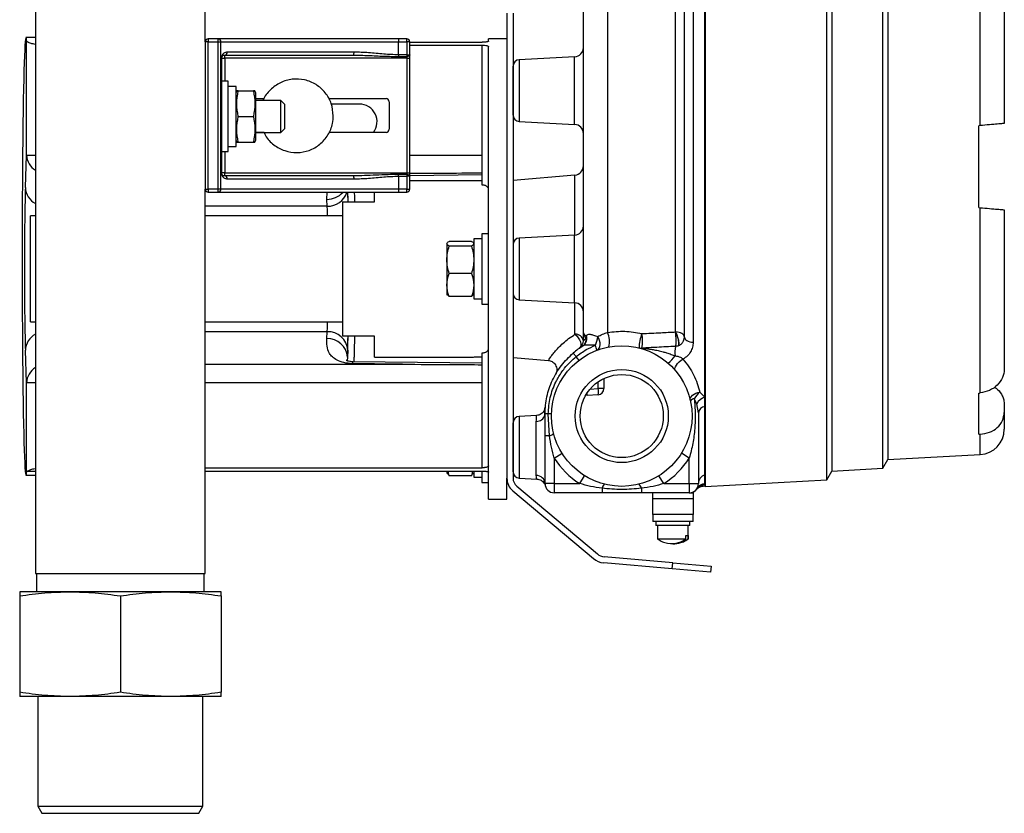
# Model space of a CAD drawing. Header units: millimetres. Extents: x -463 to 677, y -55 to 704.
# Tile 1 of 10: x -463 to -218, y -55 to 142. Entities that reach past the tile are written whole.
import ezdxf

# ---------------------------------------------------------------- set-up
doc = ezdxf.new("R2010")
doc.units = ezdxf.units.MM

msp = doc.modelspace()

# ---------------------------------------------------------------- linework, layer by layer
at = {"color": 7, "linetype": 'Continuous', "lineweight": 25}
for p, q in [((-458.6643, 185.1922), (-458.6643, 4.1922)), ((-416.5043, 136.2116), (-416.5043, 185.1922)), ((-292.4328, 47.9791), (-292.4328, 184.5187)), ((-292.3553, 184.5986), (-292.3553, 25.8486)), ((-297.5128, 62.8944), (-297.5128, 182.0832)), ((-262.1574, 27.4312), (-262.1574, 183.016)), ((-260.872, 180.7896), (-260.872, 29.6576)), ((-248.2231, 30.3215), (-248.2231, 180.1257)), ((-246.9528, 177.9255), (-246.9528, 32.5217)), ((-322.5953, 63.9798), (-322.5953, 169.8668)), ((-224.078, 115.4127), (-224.078, 161.4144)), ((-218.0603, 155.5231), (-218.0603, 115.9392)), ((-341.5843, 143.3236), (-341.5843, 27.8402)), ((-340.0603, 143.3236), (-340.0603, 27.8402)), ((-458.6643, 137.2472), (-461.0229, 137.2472)), ((-413.2946, 136.9736), (-415.7423, 136.9736)), ((-415.7423, 136.9736), (-415.7423, 136.2116)), ((-413.2946, 136.2116), (-413.2946, 136.9736)), ((-368.4983, 136.9736), (-368.4983, 136.2116)), ((-366.4663, 136.9736), (-368.4983, 136.9736)), ((-366.4663, 136.2116), (-366.4663, 136.9736)), ((-341.5843, 136.9736), (-346.1563, 136.9736)), ((-346.1563, 136.365), (-346.1563, 136.9736)), ((-460.8646, 108.0956), (-460.8646, 136.4849)), ((-415.7423, 136.2116), (-416.5043, 136.2116)), ((-416.5043, 136.2116), (-416.5043, 99.6356)), ((-415.7423, 136.2116), (-413.2946, 136.2116)), ((-415.7423, 99.6356), (-415.7423, 136.2116)), ((-413.2946, 136.2116), (-412.6158, 136.2116)), ((-413.2946, 99.6356), (-413.2946, 136.2116)), ((-412.6158, 99.6356), (-412.6158, 136.2116)), ((-412.6158, 136.2116), (-368.4983, 136.2116)), ((-368.4983, 132.99), (-368.4983, 136.2116)), ((-368.4983, 136.2116), (-366.4663, 136.2116)), ((-366.4663, 136.2116), (-366.4663, 132.99)), ((-365.7043, 136.2116), (-366.4663, 136.2116)), ((-365.7043, 132.99), (-365.7043, 136.2116)), ((-365.7043, 136.1085), (-347.7438, 136.1085)), ((-365.7043, 135.3961), (-347.7438, 135.3961)), ((-347.7438, 108.0956), (-347.7438, 135.3961)), ((-346.1563, 23.5476), (-346.1563, 134.991)), ((-412.525, 132.1476), (-412.525, 103.6996)), ((-412.4403, 132.1476), (-412.525, 132.1476)), ((-412.4403, 132.1476), (-412.4403, 118.8163)), ((-412.4403, 132.1476), (-411.6783, 132.1476)), ((-411.6783, 132.1476), (-411.6783, 132.9096)), ((-366.4663, 132.1476), (-411.6783, 132.1476)), ((-379.5589, 133.6716), (-411.0241, 133.6716)), ((-368.4983, 132.99), (-368.4983, 132.5688)), ((-366.4663, 132.99), (-368.4983, 132.99)), ((-368.4983, 132.5688), (-366.4663, 132.5688)), ((-366.4663, 132.99), (-366.4663, 132.5688)), ((-366.4663, 132.99), (-365.7043, 132.99)), ((-366.4663, 132.5688), (-366.4663, 132.1476)), ((-366.4663, 132.1476), (-365.7043, 132.1476)), ((-366.4663, 132.1476), (-366.4663, 103.6996)), ((-365.7043, 103.6996), (-365.7043, 132.1476)), ((-324.7616, 132.4941), (-338.5534, 131.7713)), ((-340.0578, 129.3704), (-340.0578, 130.1859)), ((-340.0578, 127.9541), (-340.0603, 127.9541)), ((-340.0578, 118.0113), (-340.0578, 129.3704)), ((-410.7893, 126.4202), (-412.4403, 126.4202)), ((-410.7893, 124.4539), (-410.7893, 126.4202)), ((-408.8081, 125.1248), (-410.7893, 125.1248)), ((-408.8081, 110.2404), (-408.8081, 125.1248)), ((-410.7893, 108.945), (-410.7893, 124.4539)), ((-408.6569, 124.0346), (-408.8081, 123.6192)), ((-408.3001, 124.0326), (-404.5536, 124.0326)), ((-404.2024, 124.0326), (-404.5536, 124.0326)), ((-404.0456, 123.6192), (-404.1968, 124.0346)), ((-404.0456, 123.6192), (-404.0456, 120.6509)), ((-416.5043, 120.6826), (-416.5312, 120.6177)), ((-404.0456, 122.1146), (-401.8316, 122.1146)), ((-397.6969, 121.6326), (-404.0456, 121.6326)), ((-404.0456, 120.6509), (-404.0456, 111.746)), ((-396.7469, 120.6826), (-397.6969, 121.6326)), ((-397.6969, 120.9713), (-397.6969, 121.6326)), ((-397.6969, 113.7326), (-397.6969, 120.9713)), ((-396.7469, 114.6826), (-396.7469, 120.6826)), ((-385.9031, 122.1146), (-371.6035, 122.1146)), ((-378.2079, 120.7652), (-385.1955, 120.7652)), ((-370.8161, 121.3272), (-370.8161, 114.52)), ((-340.0603, 120.2376), (-340.0578, 120.2376)), ((-412.4403, 118.8163), (-412.4403, 116.549)), ((-408.3001, 117.6826), (-404.5536, 117.6826)), ((-412.4403, 116.549), (-412.4403, 103.6996)), ((-338.5534, 116.4259), (-324.7616, 115.7031)), ((-224.078, 115.4127), (-224.4103, 115.3836)), ((-224.4103, 95.0636), (-224.4103, 115.3836)), ((-416.5312, 114.7475), (-416.5043, 114.6826)), ((-404.0456, 113.7326), (-397.6969, 113.7326)), ((-401.8628, 113.7326), (-404.0456, 113.7326)), ((-397.6969, 113.7326), (-396.7469, 114.6826)), ((-371.6035, 113.7326), (-385.7795, 113.7326)), ((-410.7893, 110.2404), (-408.8081, 110.2404)), ((-408.8081, 111.746), (-408.6569, 111.3306)), ((-408.6514, 111.3326), (-408.3001, 111.3326)), ((-408.3001, 111.3326), (-404.5536, 111.3326)), ((-404.1968, 111.3306), (-404.0456, 111.746)), ((-461.171, 100.01), (-460.8646, 108.0956)), ((-412.4403, 108.945), (-410.7893, 108.945)), ((-347.7438, 100.6361), (-347.7438, 108.0956)), ((-412.4403, 103.6996), (-412.525, 103.6996)), ((-411.6783, 103.6996), (-412.4403, 103.6996)), ((-411.6783, 102.9376), (-411.6783, 103.6996)), ((-411.6783, 103.6996), (-366.4663, 103.6996)), ((-368.4983, 102.8572), (-368.4983, 103.2784)), ((-366.4663, 103.2784), (-368.4983, 103.2784)), ((-368.4983, 102.8572), (-368.4983, 99.6356)), ((-368.4983, 102.8572), (-366.4663, 102.8572)), ((-366.4663, 103.6996), (-366.4663, 103.2784)), ((-366.4663, 103.6996), (-365.7043, 103.6996)), ((-366.4663, 103.2784), (-366.4663, 102.8572)), ((-366.4663, 102.8572), (-366.4663, 99.6356)), ((-365.7043, 102.8572), (-366.4663, 102.8572)), ((-365.7043, 103.0341), (-347.7438, 103.2335)), ((-365.7043, 99.6356), (-365.7043, 102.8572)), ((-324.682, 103.136), (-340.0603, 101.7906)), ((-411.0241, 102.1756), (-379.5589, 102.1756)), ((-347.7438, 101.7311), (-365.7043, 101.7311)), ((-416.5043, 4.1922), (-416.5043, 99.6356)), ((-416.5043, 99.6356), (-415.7423, 99.6356)), ((-415.7423, 99.6356), (-415.7423, 98.8736)), ((-413.2946, 99.6356), (-415.7423, 99.6356)), ((-415.7423, 98.8736), (-413.2946, 98.8736)), ((-413.2946, 98.8736), (-413.2946, 99.6356)), ((-412.6158, 99.6356), (-413.2946, 99.6356)), ((-368.4983, 99.6356), (-412.6158, 99.6356)), ((-374.4875, 96.4924), (-374.4875, 98.9553)), ((-368.4983, 99.6356), (-368.4983, 98.8736)), ((-366.4663, 99.6356), (-368.4983, 99.6356)), ((-368.4983, 98.8736), (-366.4663, 98.8736)), ((-366.4663, 98.8736), (-366.4663, 99.6356)), ((-366.4663, 99.6356), (-365.7043, 99.6356)), ((-386.2079, 95.396), (-386.2726, 97.1044)), ((-382.4123, 96.4924), (-374.4875, 96.4924)), ((-382.4123, 96.4924), (-382.4123, 63.1549)), ((-458.6643, 92.9935), (-459.8823, 92.9935)), ((-459.8823, 66.6537), (-459.8823, 92.9935)), ((-382.4123, 92.9935), (-416.5043, 92.9935)), ((-224.4103, 95.0636), (-224.078, 95.0345)), ((-224.078, 49.0328), (-224.078, 95.0345)), ((-218.0603, 94.5081), (-218.0603, 54.9241)), ((-346.1563, 88.5612), (-347.8073, 88.5612)), ((-347.8073, 88.5612), (-347.8073, 71.086)), ((-324.7616, 88.2191), (-338.5559, 87.4962)), ((-356.426, 86.3019), (-356.5195, 86.14)), ((-356.5195, 86.14), (-356.5195, 73.5073)), ((-350.3751, 86.6746), (-355.9329, 86.6746)), ((-349.7885, 86.14), (-349.882, 86.3019)), ((-347.8073, 87.2658), (-349.7885, 87.2658)), ((-349.7885, 87.2658), (-349.7885, 72.3814)), ((-350.3751, 85.512), (-355.9329, 85.512)), ((-350.3751, 78.661), (-355.9329, 78.661)), ((-356.5195, 73.5073), (-356.426, 73.3452)), ((-356.343, 73.3931), (-355.9329, 72.9727)), ((-350.3751, 72.9727), (-349.965, 73.3931)), ((-349.8821, 73.3452), (-349.7885, 73.5073)), ((-350.3751, 72.9727), (-355.9329, 72.9727)), ((-349.7885, 72.3814), (-347.8073, 72.3814)), ((-347.8073, 71.086), (-346.1563, 71.086)), ((-338.5559, 72.1511), (-324.7616, 71.4281)), ((-459.8823, 66.6537), (-458.6643, 66.6537)), ((-416.5043, 66.6537), (-382.4123, 66.6537)), ((-386.2726, 62.5428), (-386.2079, 64.2513)), ((-322.5953, 62.0141), (-322.5953, 63.9798)), ((-374.4875, 63.1549), (-382.4123, 63.1549)), ((-374.4875, 57.9161), (-374.4875, 63.1549)), ((-460.8646, 51.5516), (-461.171, 59.6373)), ((-381.1286, 59.6373), (-381.1934, 57.9288)), ((-347.7438, 51.5516), (-347.7438, 59.0112)), ((-324.3797, 58.0847), (-325.1178, 58.9556)), ((-299.0457, 60.7364), (-299.0898, 60.7215)), ((-347.7438, 56.4137), (-379.8685, 56.7703)), ((-374.4875, 57.9161), (-350.3711, 57.9161)), ((-340.0603, 57.8566), (-331.299, 57.0901)), ((-460.8646, 29.3705), (-460.8646, 51.5516)), ((-347.7438, 30.4593), (-347.7438, 51.5516)), ((-317.5153, 52.6164), (-317.5153, 50.1233)), ((-321.6728, 48.3631), (-321.6728, 48.9981)), ((-317.5153, 50.1233), (-318.9064, 50.1233)), ((-293.6752, 49.2215), (-292.4328, 47.9791)), ((-224.4103, 38.8394), (-224.4103, 48.9994)), ((-318.9064, 48.6051), (-321.6728, 48.3631)), ((-294.4293, 46.3311), (-295.0506, 47.6079)), ((-292.4328, 45.711), (-292.4328, 47.9791)), ((-332.2546, 44.7014), (-332.0476, 45.5365)), ((-332.1496, 44.8928), (-332.2479, 44.7779)), ((-332.0951, 44.6273), (-332.0859, 44.9138)), ((-294.0203, 44.0773), (-294.4293, 46.3311)), ((-294.0203, 44.0773), (-294.0203, 26.5471)), ((-292.4328, 28.6491), (-292.4328, 45.711)), ((-218.0603, 46.1149), (-218.0603, 44.2086)), ((-218.0603, 44.2086), (-218.0603, 40.0689)), ((-340.0578, 40.8204), (-340.0578, 41.636)), ((-334.2056, 43.4492), (-338.5534, 43.2213)), ((-334.2866, 28.5659), (-334.2866, 41.9817)), ((-331.0191, 38.4216), (-331.3225, 43.859)), ((-340.0578, 39.4097), (-340.0603, 39.4097)), ((-340.0578, 29.4613), (-340.0578, 40.8204)), ((-331.0191, 38.4216), (-332.1203, 38.4216)), ((-332.1203, 26.5471), (-332.1203, 38.4216)), ((-329.8343, 32.8722), (-327.8937, 34.0805)), ((-329.8343, 32.8722), (-329.8343, 26.5471)), ((-296.3063, 32.8722), (-298.2468, 34.0805)), ((-296.3063, 26.5471), (-296.3063, 32.8722)), ((-248.2231, 30.3215), (-246.9528, 32.5217)), ((-246.9528, 32.5288), (-224.078, 33.7276)), ((-460.5896, 29.6586), (-460.8646, 29.3705)), ((-416.5043, 30.4593), (-347.7438, 30.4593)), ((-416.5043, 29.6586), (-347.7438, 29.6586)), ((-356.5195, 29.6586), (-356.5195, 29.2351)), ((-355.9329, 28.4235), (-356.2107, 29.6586)), ((-350.0984, 29.6586), (-350.3751, 28.4235)), ((-349.7885, 29.6586), (-349.7885, 28.1092)), ((-347.8073, 29.6586), (-347.8073, 26.8138)), ((-340.0603, 31.6932), (-340.0578, 31.6932)), ((-292.4328, 30.9286), (-292.3553, 30.9286)), ((-262.1574, 27.4312), (-260.872, 29.6576)), ((-260.872, 29.6586), (-248.2231, 30.3215)), ((-461.0229, 28.6082), (-458.6643, 28.6082)), ((-356.5195, 29.2351), (-356.3103, 28.8726)), ((-356.21, 28.9305), (-355.9329, 28.4235)), ((-350.3751, 28.4235), (-355.9329, 28.4235)), ((-350.3751, 28.4235), (-350.098, 28.9305)), ((-349.9978, 28.8726), (-349.7885, 29.2351)), ((-349.7885, 28.1092), (-347.8073, 28.1092)), ((-341.5843, 22.6736), (-341.5843, 27.8402)), ((-338.5534, 27.876), (-334.1055, 27.6429)), ((-323.5092, 26.5471), (-322.3008, 28.4876)), ((-302.6313, 26.5471), (-303.8397, 28.4876)), ((-292.3553, 25.8486), (-262.1574, 27.4312)), ((-347.8073, 26.8138), (-346.1563, 26.8138)), ((-340.1326, 24.727), (-320.0858, 7.9057)), ((-339.153, 25.8944), (-319.1062, 9.0732)), ((-332.3236, 26.5923), (-332.108, 26.2922)), ((-332.323, 26.5915), (-332.2815, 26.6031)), ((-329.8343, 26.5471), (-332.1203, 26.5471)), ((-329.8343, 26.5471), (-323.5092, 26.5471)), ((-329.8343, 26.5471), (-329.8343, 24.2611)), ((-317.9598, 25.3623), (-317.9598, 24.2611)), ((-308.1808, 25.3623), (-308.1808, 24.2611)), ((-302.6313, 26.5471), (-296.3063, 26.5471)), ((-296.3063, 26.5471), (-294.0203, 26.5471)), ((-296.3063, 26.5471), (-296.3063, 24.2611)), ((-294.4228, 25.2323), (-294.3559, 25.3548)), ((-292.5915, 25.9368), (-292.4273, 25.9282)), ((-346.1538, 23.5476), (-346.1563, 23.5476)), ((-346.1563, 23.5476), (-346.1563, 23.5387)), ((-346.1563, 22.6736), (-346.1563, 23.5387)), ((-346.1538, 23.5387), (-346.1563, 23.5387)), ((-346.1563, 22.6736), (-341.5843, 22.6736)), ((-346.1538, 23.5387), (-346.1538, 23.5476)), ((-317.9598, 24.2611), (-329.8343, 24.2611)), ((-296.3063, 24.2611), (-308.1808, 24.2611)), ((-305.3868, 22.8641), (-305.3868, 24.2611)), ((-305.3868, 22.8641), (-295.3538, 22.8641)), ((-305.3868, 18.8636), (-305.3868, 22.8641)), ((-296.1919, 24.2611), (-295.3538, 24.2611)), ((-295.3538, 24.2611), (-295.3538, 22.8641)), ((-295.3538, 22.8641), (-295.3538, 18.8636)), ((-295.3538, 18.8636), (-305.3868, 18.8636)), ((-305.3868, 18.8636), (-305.3868, 17.1491)), ((-295.3538, 17.1491), (-305.3868, 17.1491)), ((-304.6121, 17.1491), (-304.6121, 16.1331)), ((-296.1285, 16.1331), (-296.1285, 17.1491)), ((-295.3538, 17.1491), (-295.3538, 18.8636)), ((-296.1285, 16.1331), (-304.6121, 16.1331)), ((-304.2057, 16.1331), (-304.2057, 12.8311)), ((-296.5349, 12.8311), (-296.5349, 16.1331)), ((-304.2057, 12.8311), (-297.1899, 12.8311)), ((-297.1899, 13.6693), (-296.6061, 13.6693)), ((-297.1899, 12.8311), (-297.1899, 13.6693)), ((-296.6061, 13.6693), (-296.6061, 12.8311)), ((-296.6061, 12.8311), (-296.5349, 12.8311)), ((-300.3872, 6.8822), (-317.4126, 8.3717)), ((-300.52, 5.364), (-317.5455, 6.8535)), ((-300.52, 5.364), (-300.3872, 6.8822)), ((-291.0313, 4.5338), (-300.52, 5.364)), ((-300.3872, 6.8822), (-290.8984, 6.052)), ((-290.8984, 6.052), (-291.0313, 4.5338)), ((-458.6643, 4.1922), (-416.5043, 4.1922)), ((-458.4253, 4.1922), (-458.4253, -0.3264)), ((-416.7433, -0.3264), (-416.7433, 4.1922)), ((-450.0843, -0.3264), (-462.5843, -0.3264)), ((-462.5843, -1.3627), (-462.5843, -25.2901)), ((-425.0843, -0.3264), (-450.0843, -0.3264)), ((-437.5843, -1.3627), (-437.5843, -25.2901)), ((-412.5843, -0.3264), (-425.0843, -0.3264)), ((-412.5843, -1.3627), (-412.5843, -25.2901)), ((-450.0843, -26.3264), (-462.5843, -26.3264)), ((-458.0843, -26.3264), (-458.0843, -53.5943)), ((-425.0843, -26.3264), (-450.0843, -26.3264)), ((-412.5843, -26.3264), (-425.0843, -26.3264)), ((-417.0843, -53.5943), (-417.0843, -26.3264)), ((-458.0843, -53.5943), (-457.0843, -55.3264)), ((-458.0843, -53.5943), (-417.0843, -53.5943)), ((-418.0843, -55.3264), (-417.0843, -53.5943)), ((-457.0843, -55.3264), (-418.0843, -55.3264))]:
    msp.add_line(p, q, dxfattribs=at)
at = {"color": 8, "linetype": 'Continuous', "lineweight": 25}
for p, q in [((-295.3464, 184.366), (-295.3464, 61.6372)), ((-316.5776, 176.2081), (-316.5776, 64.0479)), ((-299.6791, 64.1976), (-299.6791, 177.0937)), ((-411.6783, 132.1476), (-411.6783, 126.4202)), ((-324.7616, 115.7031), (-324.7616, 132.4941)), ((-338.5534, 131.7713), (-338.5534, 130.7433)), ((-338.5534, 130.7433), (-338.5534, 116.4259)), ((-460.8646, 108.0956), (-458.6643, 108.0956)), ((-411.6783, 108.945), (-411.6783, 103.6996)), ((-365.7043, 108.0956), (-347.7438, 108.0956)), ((-324.682, 88.2246), (-324.682, 103.136)), ((-386.2726, 97.1044), (-386.2407, 98.8736)), ((-386.2079, 95.396), (-416.5043, 95.396)), ((-324.7616, 71.4281), (-324.7616, 88.2191)), ((-338.5559, 87.4962), (-338.5559, 75.9873)), ((-338.5559, 75.9873), (-338.5559, 72.1511)), ((-324.682, 63.5991), (-324.682, 71.4226)), ((-386.2079, 64.2513), (-416.5043, 64.2513)), ((-381.1934, 57.9288), (-381.2376, 57.0048)), ((-416.5043, 56.1656), (-367.5011, 56.1656)), ((-458.6643, 51.5516), (-460.8646, 51.5516)), ((-347.7438, 51.5516), (-416.5043, 51.5516)), ((-318.9064, 50.1233), (-318.9064, 51.8132)), ((-320.9674, 49.943), (-318.9064, 50.1233)), ((-338.5534, 43.2213), (-338.5534, 42.1934)), ((-338.5534, 42.1934), (-338.5534, 27.876)), ((-224.078, 33.7276), (-224.078, 38.8437)), ((-460.5896, 29.6586), (-458.6643, 29.6586)), ((-292.4328, 26.1917), (-292.586, 25.9365))]:
    msp.add_line(p, q, dxfattribs=at)
at = {"color": 7, "linetype": 'Continuous', "lineweight": 25, "flags": 128}
for points in [[(-365.7043, 132.99), (-365.7189, 132.9079), (-365.7623, 132.8288), (-365.8327, 132.756), (-365.9275, 132.6922), (-366.043, 132.6398), (-366.1747, 132.6009), (-366.3176, 132.5769), (-366.4663, 132.5688)], [(-366.4663, 103.2784), (-366.3176, 103.2703), (-366.1747, 103.2463), (-366.043, 103.2074), (-365.9275, 103.155), (-365.8327, 103.0912), (-365.7623, 103.0184), (-365.7189, 102.9394), (-365.7043, 102.8572)], [(-324.682, 63.5991), (-324.2585, 63.2205), (-323.8784, 62.7578), (-323.5682, 62.2433), (-323.3495, 61.7129), (-323.2376, 61.2034), (-323.2403, 60.7505), (-323.3573, 60.3856), (-323.5806, 60.1342)], [(-297.5128, 62.8944), (-297.5538, 63.1406), (-297.6755, 63.378), (-297.8735, 63.598), (-298.1406, 63.7927), (-298.4672, 63.9551), (-298.8417, 64.0795), (-299.2506, 64.1613), (-299.6791, 64.1976)], [(-319.2137, 59.6573), (-318.9101, 59.8421), (-318.6707, 60.1401), (-318.5092, 60.5341), (-318.4351, 61.0012), (-318.4527, 61.5144), (-318.5609, 62.0439), (-318.7535, 62.5592), (-319.0193, 63.0304)], [(-297.5128, 62.8944), (-297.4717, 62.6569), (-297.35, 62.4279), (-297.1521, 62.2157), (-296.885, 62.0278), (-296.5583, 61.8711), (-296.1838, 61.7511), (-295.775, 61.6722), (-295.3464, 61.6372)], [(-367.5011, 56.1656), (-374.4586, 56.2433), (-379.9252, 56.3047)], [(-299.7267, 54.5755), (-299.8457, 54.8283), (-299.8469, 55.1582), (-299.7304, 55.5443), (-299.5034, 55.9624), (-299.1802, 56.386), (-298.7813, 56.7884), (-298.3319, 57.1442), (-297.8602, 57.431)], [(-296.0261, 47.1105), (-296.0471, 47.4629), (-295.9575, 47.8225), (-295.7616, 48.1716), (-295.4691, 48.4929), (-295.0943, 48.7707), (-294.6557, 48.9915), (-294.1748, 49.1442), (-293.6752, 49.2215)]]:
    msp.add_lwpolyline(points, dxfattribs=at)
at = {"color": 7, "linetype": 'Continuous', "lineweight": 25}
for radius in [17.4625, 11.5633, 10.3124]:
    msp.add_circle((-313.0703, 43.3111), radius, dxfattribs=at)
for centre, radius, start, end in [((-415.7423, 136.2116), 0.762, 90, 180), ((-413.3388, 136.251), 0.724, 356.883596, 86.500817), ((-366.4663, 136.2116), 0.762, 0, 90), ((-324.8813, 134.7769), 2.286, 273, 0), ((-411.7366, 133.6215), 0.7143, 274.682772, 4.019384), ((-380.5395, 133.4906), 0.9973, 324.366614, 10.457012), ((-338.4703, 130.1859), 1.5875, 93, 180), ((-378.2079, 116.3996), 4.3656, 322.344735, 90), ((-371.6035, 121.3272), 0.7874, 0, 90), ((-338.4703, 118.0113), 1.5875, 180, 267), ((-324.8813, 113.4203), 2.286, 0, 87), ((-371.6035, 114.52), 0.7874, 270, 0), ((-324.8813, 105.4133), 2.286, 275, 0), ((-411.7366, 102.2257), 0.7143, 355.980616, 85.317228), ((-380.5395, 102.3566), 0.9973, 349.542988, 35.633386), ((-415.7423, 99.6356), 0.762, 180, 270), ((-413.3388, 99.5963), 0.724, 273.499183, 3.116404), ((-366.4663, 99.6356), 0.762, 270, 0), ((-324.8813, 90.5019), 2.286, 273, 0), ((-338.4728, 85.9108), 1.5875, 93, 180), ((-338.4728, 73.7364), 1.5875, 180, 267), ((-324.8813, 69.1453), 2.286, 0, 87), ((-386.0258, 59.349), 4.9056, 3.368077, 92.127209), ((-324.5247, 61.6399), 1.9654, 10.975893, 94.590135), ((-321.5986, 61.8276), 5.49, 345.754194, 23.85567), ((-299.7925, 60.3307), 8.9521, 157.414582, 180.649316), ((-318.9113, 61.917), 11.0101, 350.857683, 9.682694), ((-386.0905, 57.6406), 4.9056, 3.368077, 92.127209), ((-324.8813, 62.0141), 2.286, 304.67812, 0), ((-323.9552, 62.4821), 2.1686, 303.304462, 20.648764), ((-323.8546, 62.2924), 1.9549, 303.89347, 9.391321), ((-323.8895, 62.5175), 2.164, 303.246755, 21.465324), ((-324.1552, 62.9291), 2.2519, 351.888278, 8.111722), ((-325.445, 63.6566), 6.4562, 334.44392, 354.433186), ((-312.3083, 43.8416), 19.812, 121.646205, 130.282186), ((-330.0884, 56.6893), 11.2724, 15.26558, 21.777866), ((-308.2052, 62.3382), 2.1767, 255.665693, 274.322308), ((-293.2586, 59.1369), 6.6003, 167.132008, 187.83087), ((-330.6116, 53.037), 8.0197, 30.825798, 39.006576), ((-309.6309, 65.9885), 12.5209, 310.230101, 321.754557), ((-323.2999, 49.3642), 4.4586, 350.197251, 9.802749), ((-319.0393, 50.1233), 1.524, 275, 0), ((-291.0435, 45.5854), 4.4886, 125.896491, 153.218611), ((-294.8461, 46.0015), 1.6193, 97.252413, 136.776717), ((-291.4729, 44.7829), 3.3373, 106.715091, 152.359894), ((-292.1793, 43.8765), 1.8519, 97.866717, 173.774467), ((-338.4703, 41.636), 1.5875, 93, 180), ((-331.4433, 31.0851), 12.7744, 89.458029, 93.037728), ((-331.4542, 35.044), 8.816, 83.954114, 89.144163), ((-224.4103, 40.0689), 6.35, 273, 0), ((-331.2795, 40.1158), 1.7141, 278.739664, 318.837738), ((-313.0703, 43.3111), 19.7485, 211.910525, 238.089475), ((-313.0703, 43.3111), 19.7485, 301.910525, 328.089475), ((-338.4703, 29.4613), 1.5875, 180, 267), ((-337.5203, 27.8402), 4.064, 180, 230), ((-337.5203, 27.8402), 2.54, 180, 230), ((-334.2662, 26.4161), 2.1499, 3.494004, 90.545716), ((-291.803, 26.523), 2.2174, 106.499898, 179.377184), ((-329.8343, 26.5471), 2.286, 180, 270), ((-316.2656, 25.1018), 1.7141, 131.162262, 171.260336), ((-309.875, 25.1018), 1.7141, 8.739664, 48.837738), ((-296.3063, 26.5471), 2.286, 270, 0), ((-292.5623, 23.9191), 2.2763, 86.738147, 144.78359), ((-292.4282, 24.1722), 2.2615, 90.116311, 148.472162), ((-300.6604, 17.1515), 5.5417, 252.238015, 308.774338), ((-300.0903, 17.1785), 5.5712, 267.119211, 308.709919), ((-317.147, 11.4081), 4.572, 230, 265), ((-317.147, 11.4081), 3.048, 230, 265)]:
    msp.add_arc(centre, radius, start, end, dxfattribs=at)
at = {"color": 8, "linetype": 'Continuous', "lineweight": 25}
for centre, radius, start, end in [((-456.3199, 108.2084), 4.5461, 181.420786, 238.955935), ((-456.5495, 100.1606), 4.624, 181.866304, 242.782661), ((-386.2553, 102.4207), 5.3163, 269.813505, 317.474684), ((-386.1155, 100.4767), 5.0816, 268.958255, 341.390224), ((-456.5495, 59.4867), 4.624, 117.217339, 178.133696), ((-378.3644, 56.3509), 1.5615, 164.420936, 181.697529), ((-456.3199, 51.4389), 4.5461, 121.044065, 178.579214), ((-334.2176, 44.1358), 2.1552, 268.165156, 342.601264)]:
    msp.add_arc(centre, radius, start, end, dxfattribs=at)
at = {"color": 7, "linetype": 'Continuous', "lineweight": 25}
for centre, major_axis, ratio, start_param, end_param in [((-461.0229, 82.9277), (0, 54.3195), 0.01745506, 6.11545272, 9.59251055), ((-461.0087, 79.8236), (0, 22.225), 0.01745506, 0.43165929, 2.70993336), ((-1169.2015, 68.9744), (1383.3493, 60.7368), 0.06055304, 5.46155311, 5.46188205), ((-1169.2015, 141.4729), (1383.3493, -60.7368), 0.06055304, 5.46687034, 5.46719928)]:
    msp.add_ellipse(centre, major_axis=major_axis, ratio=ratio, start_param=start_param, end_param=end_param, dxfattribs=at)
at = {"color": 8, "linetype": 'Continuous', "lineweight": 25}
for start_param, end_param in [(5.56045106, 5.75374912), (3.57325195, 3.8643269)]:
    msp.add_ellipse((-381.2909, 79.8236), major_axis=(0, 22.225), ratio=0.01745506, start_param=start_param, end_param=end_param, dxfattribs=at)
at = {"color": 7, "linetype": 'Continuous', "lineweight": 25}
for points, knots in [([(-368.4983, 136.9736), (-370.7247, 136.9736), (-375.2416, 136.9736), (-381.9718, 136.9736), (-388.5752, 136.9736), (-394.8485, 136.9736), (-400.6072, 136.9736), (-405.6704, 136.9736), (-409.9983, 136.9736), (-412.2063, 136.9736), (-413.2946, 136.9736)], [0, 0, 0, 0, 0.12085971, 0.24519985, 0.37197354, 0.5, 0.62802646, 0.75480015, 0.87914029, 1, 1, 1, 1]), ([(-460.8646, 136.4849), (-460.8113, 136.3919), (-460.7038, 136.2041), (-459.8921, 135.91), (-459.1916, 135.699), (-458.6894, 135.635), (-458.6643, 135.6318)], [0, 0, 0, 0, 0.32311212, 0.6526285, 0.9826383, 1, 1, 1, 1]), ([(-346.1563, 136.365), (-346.1799, 136.3339), (-346.2271, 136.2717), (-346.5903, 136.1847), (-347.0287, 136.134), (-347.4294, 136.1117), (-347.6391, 136.1096), (-347.7438, 136.1085)], [0, 0, 0, 0, 0.24945392, 0.49895963, 0.748467, 0.87443435, 1, 1, 1, 1]), ([(-347.7438, 135.3961), (-347.6383, 135.3946), (-347.4273, 135.3916), (-347.0237, 135.3608), (-346.5845, 135.2878), (-346.2253, 135.1545), (-346.1793, 135.0456), (-346.1563, 134.991)], [0, 0, 0, 0, 0.12538597, 0.25058557, 0.50011693, 0.74977016, 1, 1, 1, 1]), ([(-411.0241, 133.6716), (-411.3353, 133.6199), (-411.8029, 133.5423), (-412.2688, 133.0511), (-412.4485, 132.6581), (-412.515, 132.3764), (-412.5217, 132.2219), (-412.525, 132.1476)], [0, 0, 0, 0, 0.49809937, 0.74826967, 0.87519067, 0.93994396, 1, 1, 1, 1]), ([(-412.4403, 132.1476), (-412.4396, 132.1725), (-412.4379, 132.2258), (-412.4202, 132.3361), (-412.3196, 132.6274), (-412.0695, 132.8378), (-411.8206, 132.8835), (-411.6783, 132.9096)], [0, 0, 0, 0, 0.024324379, 0.052106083, 0.1255966, 0.499930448, 1, 1, 1, 1]), ([(-411.6783, 132.9096), (-410.7787, 132.9096), (-408.9796, 132.9096), (-405.7378, 132.9096), (-402.1272, 132.9096), (-398.1314, 132.9096), (-393.8332, 132.9096), (-389.2979, 132.9096), (-384.593, 132.9096), (-381.3503, 132.9096), (-379.729, 132.9096)], [0, 0, 0, 0, 0.12371834, 0.24743022, 0.37372161, 0.50000003, 0.62629142, 0.75256984, 0.87628815, 1, 1, 1, 1]), ([(-379.729, 132.9096), (-378.4771, 132.8885), (-375.9565, 132.8461), (-372.2124, 132.6306), (-369.7177, 132.5891), (-368.4983, 132.5688)], [0, 0, 0, 0, 0.33529504, 0.67509498, 1, 1, 1, 1]), ([(-368.4983, 132.99), (-369.7294, 133.0314), (-372.2244, 133.1152), (-375.9115, 133.5463), (-378.3543, 133.6302), (-379.5589, 133.6716)], [0, 0, 0, 0, 0.33055616, 0.66990194, 1, 1, 1, 1]), ([(-384.6986, 117.8474), (-384.7995, 118.8742), (-385.0014, 120.9278), (-386.5756, 123.6609), (-388.8932, 125.7385), (-391.7893, 126.927), (-394.9022, 127.0893), (-397.9253, 126.2196), (-400.3755, 124.3685), (-401.8229, 122.703), (-402.105, 121.6747), (-402.1166, 121.6326)], [0, 0, 0, 0, 0.12433665, 0.2486733, 0.37300995, 0.4973466, 0.62168325, 0.7460199, 0.87035655, 0.9946932, 1, 1, 1, 1]), ([(-408.3001, 124.0326), (-408.5343, 124.0326), (-408.7726, 124.0326), (-408.6534, 124.0326), (-408.6514, 124.0326)], [0, 0, 0, 0, 0.98240642, 1, 1, 1, 1]), ([(-408.3001, 117.6826), (-408.4768, 118.7221), (-408.8364, 120.8382), (-408.481, 122.9554), (-408.3001, 124.0326)], [0, 0, 0, 0, 0.49121246, 1, 1, 1, 1]), ([(-404.5536, 124.0326), (-404.377, 122.9931), (-404.0173, 120.877), (-404.3728, 118.7598), (-404.5536, 117.6826)], [0, 0, 0, 0, 0.49121246, 1, 1, 1, 1]), ([(-408.3001, 111.3326), (-408.4768, 112.3721), (-408.8364, 114.4882), (-408.481, 116.6054), (-408.3001, 117.6826)], [0, 0, 0, 0, 0.49121246, 1, 1, 1, 1]), ([(-404.5536, 117.6826), (-404.377, 116.6431), (-404.0173, 114.527), (-404.3728, 112.4098), (-404.5536, 111.3326)], [0, 0, 0, 0, 0.49121246, 1, 1, 1, 1]), ([(-401.8628, 113.7326), (-401.7571, 113.4584), (-401.2826, 112.2269), (-399.5205, 110.5386), (-396.8274, 109.0277), (-393.7262, 108.5433), (-390.6566, 109.0991), (-387.9356, 110.6439), (-385.8957, 112.9989), (-384.8431, 115.5431), (-384.7388, 117.2069), (-384.6986, 117.8474)], [0, 0, 0, 0, 0.03620191, 0.162587, 0.2889721, 0.4153572, 0.5417423, 0.66812739, 0.79451249, 0.92089759, 1, 1, 1, 1]), ([(-218.0603, 115.9392), (-218.1509, 115.9312), (-218.3316, 115.9154), (-219.6918, 115.7964), (-221.667, 115.6236), (-223.2733, 115.4831), (-224.078, 115.4127)], [0, 0, 0, 0, 0.25050673, 0.49990493, 0.74946445, 1, 1, 1, 1]), ([(-404.5536, 111.3326), (-404.3194, 111.3326), (-404.0811, 111.3326), (-404.2003, 111.3326), (-404.2024, 111.3326)], [0, 0, 0, 0, 0.98240641, 1, 1, 1, 1]), ([(-412.525, 103.6996), (-412.5217, 103.6253), (-412.515, 103.4708), (-412.4485, 103.1892), (-412.2684, 102.7951), (-411.8022, 102.3047), (-411.3346, 102.2272), (-411.0241, 102.1756)], [0, 0, 0, 0, 0.06001388, 0.12483163, 0.25170661, 0.50292214, 1, 1, 1, 1]), ([(-411.6783, 102.9376), (-411.8218, 102.9583), (-412.0373, 102.9893), (-412.272, 103.204), (-412.3852, 103.3871), (-412.4284, 103.5541), (-412.4389, 103.6392), (-412.4399, 103.6801), (-412.4403, 103.6996)], [0, 0, 0, 0, 0.49949161, 0.7498449, 0.90835139, 0.96004991, 0.98094247, 1, 1, 1, 1]), ([(-379.729, 102.9376), (-381.3504, 102.9376), (-384.5931, 102.9376), (-389.2981, 102.9376), (-393.8333, 102.9376), (-398.1317, 102.9376), (-402.1274, 102.9376), (-405.738, 102.9376), (-408.9797, 102.9376), (-410.7788, 102.9376), (-411.6783, 102.9376)], [0, 0, 0, 0, 0.12371834, 0.24743022, 0.37372161, 0.50000003, 0.62629142, 0.75256984, 0.87628815, 1, 1, 1, 1]), ([(-368.4983, 103.2784), (-369.3692, 103.2674), (-371.2457, 103.2436), (-374.0556, 103.1095), (-376.9289, 102.9752), (-378.7955, 102.9501), (-379.729, 102.9376)], [0, 0, 0, 0, 0.232014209, 0.49993931, 0.749919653, 1, 1, 1, 1]), ([(-379.5589, 102.1756), (-378.3527, 102.217), (-375.9082, 102.3007), (-372.221, 102.7318), (-369.7277, 102.8158), (-368.4983, 102.8572)], [0, 0, 0, 0, 0.33054859, 0.66989693, 1, 1, 1, 1]), ([(-347.7438, 103.5972), (-351.1245, 103.5766), (-357.1113, 103.5403), (-363.0982, 103.5065), (-365.7043, 103.4919)], [0, 0, 0, 0, 0.56468805, 1, 1, 1, 1]), ([(-346.1563, 99.5645), (-346.1745, 99.7014), (-346.2107, 99.9752), (-346.4773, 100.2729), (-346.7889, 100.4579), (-347.0758, 100.5628), (-347.3978, 100.6291), (-347.6295, 100.6337), (-347.7438, 100.6361)], [0, 0, 0, 0, 0.249274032, 0.498570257, 0.62788331, 0.748938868, 0.876070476, 1, 1, 1, 1]), ([(-413.2946, 98.8736), (-412.2063, 98.8736), (-409.9983, 98.8736), (-405.6704, 98.8736), (-400.6072, 98.8736), (-394.8485, 98.8736), (-388.5752, 98.8736), (-381.9718, 98.8736), (-375.2416, 98.8736), (-370.7247, 98.8736), (-368.4983, 98.8736)], [0, 0, 0, 0, 0.12085971, 0.24519985, 0.37197354, 0.5, 0.62802646, 0.75480015, 0.87914029, 1, 1, 1, 1]), ([(-224.078, 95.0345), (-223.2736, 94.9642), (-221.6685, 94.8237), (-219.6932, 94.6509), (-218.3329, 94.5319), (-218.1513, 94.516), (-218.0603, 94.5081)], [0, 0, 0, 0, 0.25043842, 0.49978132, 0.74928095, 1, 1, 1, 1]), ([(-355.9329, 85.512), (-356.2166, 85.7058), (-356.7837, 86.0934), (-356.2164, 86.4809), (-355.9329, 86.6746)], [0, 0, 0, 0, 0.50014664, 1, 1, 1, 1]), ([(-350.3751, 86.6746), (-350.0916, 86.4809), (-349.5244, 86.0934), (-350.0915, 85.7058), (-350.3751, 85.512)], [0, 0, 0, 0, 0.49985336, 1, 1, 1, 1]), ([(-355.9329, 78.661), (-356.2161, 79.8007), (-356.7837, 82.0842), (-356.2169, 84.368), (-355.9329, 85.512)], [0, 0, 0, 0, 0.49906704, 1, 1, 1, 1]), ([(-350.3751, 85.512), (-350.0919, 84.3724), (-349.5244, 82.0889), (-350.0912, 79.8051), (-350.3751, 78.661)], [0, 0, 0, 0, 0.49906704, 1, 1, 1, 1]), ([(-355.9329, 72.9727), (-356.2161, 73.9189), (-356.7837, 75.8149), (-356.2169, 77.7112), (-355.9329, 78.661)], [0, 0, 0, 0, 0.49906704, 1, 1, 1, 1]), ([(-350.3751, 78.661), (-350.0919, 77.7148), (-349.5244, 75.8188), (-350.0912, 73.9226), (-350.3751, 72.9727)], [0, 0, 0, 0, 0.49906704, 1, 1, 1, 1]), ([(-322.5953, 63.9798), (-322.5627, 63.8426), (-322.5024, 63.5881), (-322.1077, 63.3545), (-321.9259, 63.2469)], [0, 0, 0, 0, 0.539339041, 1, 1, 1, 1]), ([(-321.9259, 62.6114), (-322.0995, 62.8022), (-322.4964, 63.2382), (-322.5597, 63.7129), (-322.5953, 63.9798)], [0, 0, 0, 0, 0.43755632, 1, 1, 1, 1]), ([(-321.8756, 63.3093), (-321.759, 63.4142), (-321.5305, 63.6199), (-320.9248, 63.6253), (-320.0905, 63.4145), (-319.3882, 63.1627), (-319.0193, 63.0304)], [0, 0, 0, 0, 0.24632159, 0.48302792, 0.72848355, 1, 1, 1, 1]), ([(-319.0193, 63.0304), (-318.6433, 63.2403), (-317.9481, 63.6286), (-317.0089, 63.916), (-316.5776, 64.0479)], [0, 0, 0, 0, 0.54082605, 1, 1, 1, 1]), ([(-316.5776, 64.0479), (-315.1519, 64.2261), (-312.3101, 64.5813), (-309.4722, 64.039), (-308.0581, 63.7688)], [0, 0, 0, 0, 0.50170107, 1, 1, 1, 1]), ([(-308.0581, 63.7688), (-306.5003, 63.8471), (-303.7184, 63.987), (-300.9363, 64.1267), (-299.7121, 64.1882)], [0, 0, 0, 0, 0.56, 1, 1, 1, 1]), ([(-299.7121, 64.1882), (-299.7059, 64.1898), (-299.6947, 64.1925), (-299.6839, 64.196), (-299.6791, 64.1976)], [0, 0, 0, 0, 0.56241294, 1, 1, 1, 1]), ([(-299.0897, 60.7211), (-299.0423, 60.7543), (-298.9478, 60.8204), (-298.8816, 61.1039), (-298.8778, 61.5), (-298.9413, 61.9955), (-299.0665, 62.5522), (-299.245, 63.1304), (-299.4642, 63.6993), (-299.6293, 64.0249), (-299.7121, 64.1882)], [0, 0, 0, 0, 0.12534713, 0.24995082, 0.3748138, 0.49976547, 0.62462564, 0.74922527, 0.87421782, 1, 1, 1, 1]), ([(-299.6932, 60.6069), (-299.6744, 60.6353), (-299.6368, 60.692), (-299.5966, 60.9723), (-299.5722, 61.3735), (-299.5659, 61.8822), (-299.578, 62.4603), (-299.6079, 63.0669), (-299.6527, 63.6671), (-299.6923, 64.0146), (-299.7121, 64.1882)], [0, 0, 0, 0, 0.12531415, 0.25040689, 0.37533144, 0.50005947, 0.62503746, 0.75014254, 0.8751919, 1, 1, 1, 1]), ([(-299.0454, 60.7361), (-299, 60.7682), (-298.9144, 60.8286), (-298.8388, 61.0899), (-298.8265, 61.4694), (-298.889, 61.9674), (-299.0209, 62.575), (-299.1992, 63.1174), (-299.418, 63.6968), (-299.5777, 64.003), (-299.6791, 64.1976)], [0, 0, 0, 0, 0.124566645, 0.234799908, 0.354492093, 0.500072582, 0.615414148, 0.765330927, 0.850856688, 1, 1, 1, 1]), ([(-379.9252, 56.3047), (-380.663, 56.3641), (-382.1445, 56.4834), (-383.8346, 57.1456), (-384.9722, 57.9517), (-385.9031, 59.1367), (-386.3413, 60.686), (-386.2955, 61.9234), (-386.2726, 62.5428)], [0, 0, 0, 0, 0.124535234, 0.250056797, 0.374908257, 0.500737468, 0.750110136, 1, 1, 1, 1]), ([(-322.5953, 62.0141), (-322.5631, 62.0467), (-322.4988, 62.112), (-322.117, 62.4448), (-321.9259, 62.6114)], [0, 0, 0, 0, 0.49947074, 1, 1, 1, 1]), ([(-321.9259, 63.2469), (-321.9166, 63.2585), (-321.9001, 63.2792), (-321.8831, 63.3001), (-321.8756, 63.3093)], [0, 0, 0, 0, 0.56, 1, 1, 1, 1]), ([(-299.0454, 60.7361), (-298.7903, 60.8617), (-298.2792, 61.1132), (-297.6859, 61.8332), (-297.582, 62.4702), (-297.5128, 62.8944)], [0, 0, 0, 0, 0.24965114, 0.5002151, 1, 1, 1, 1]), ([(-295.3464, 61.6372), (-295.3773, 61.2181), (-295.439, 60.3819), (-295.9394, 59.2216), (-296.7012, 58.1738), (-297.4745, 57.6782), (-297.8602, 57.431)], [0, 0, 0, 0, 0.25058801, 0.50007215, 0.7505836, 1, 1, 1, 1]), ([(-347.7438, 59.0112), (-347.6297, 59.0134), (-347.399, 59.018), (-347.0775, 59.084), (-346.7907, 59.1887), (-346.4784, 59.3733), (-346.211, 59.6712), (-346.1746, 59.9454), (-346.1563, 60.0827)], [0, 0, 0, 0, 0.12364565, 0.25008233, 0.37135179, 0.50061256, 0.75001046, 1, 1, 1, 1]), ([(-324.3797, 58.0847), (-323.5632, 58.689), (-322.0758, 59.7899), (-320.3837, 60.5353), (-319.6205, 60.8715)], [0, 0, 0, 0, 0.54894369, 1, 1, 1, 1]), ([(-319.6205, 60.8715), (-320.2388, 60.9028), (-321.1412, 60.9484), (-322.1489, 60.9409), (-322.5081, 60.7897), (-322.7031, 60.7076)], [0, 0, 0, 0, 0.49871514, 0.72784878, 1, 1, 1, 1]), ([(-299.6932, 60.6069), (-301.2515, 60.5249), (-304.0343, 60.3785), (-306.8168, 60.2321), (-308.0411, 60.1677)], [0, 0, 0, 0, 0.55999999, 1, 1, 1, 1]), ([(-308.0411, 60.1677), (-307.9943, 60.1633), (-307.8678, 60.1516), (-307.5674, 60.1195), (-306.9859, 60.0626), (-306.2332, 59.9591), (-305.1729, 59.7911), (-304.0546, 59.5702), (-302.9237, 59.2955), (-301.8249, 58.9839), (-300.8201, 58.6527), (-300.1173, 58.3675), (-299.7974, 58.2376)], [0, 0, 0, 0, 0.02823779, 0.07623599, 0.12123202, 0.25070748, 0.3521073, 0.50043918, 0.64674141, 0.75010298, 0.88624996, 1, 1, 1, 1]), ([(-299.0897, 60.7211), (-299.1883, 60.6919), (-299.3855, 60.6334), (-299.5906, 60.6157), (-299.6932, 60.6069)], [0, 0, 0, 0, 0.5000594, 1, 1, 1, 1]), ([(-379.8681, 56.7703), (-380.0071, 56.7753), (-380.2848, 56.7853), (-380.7536, 56.8509), (-381.1768, 56.9611), (-381.4204, 57.0631), (-381.5056, 57.1292), (-381.479, 57.1082), (-381.4725, 57.103)], [0, 0, 0, 0, 0.10436542, 0.20839279, 0.42747216, 0.66514944, 0.91760944, 1, 1, 1, 1]), ([(-350.3711, 57.9161), (-350.3442, 57.9184), (-350.2914, 57.923), (-349.8893, 57.9521), (-349.4149, 57.975), (-348.9778, 57.9859), (-348.629, 57.9888), (-348.2836, 57.9858), (-347.9707, 57.9789), (-347.8111, 57.9709), (-347.7438, 57.9675)], [0, 0, 0, 0, 0.19025785, 0.37330143, 0.55517547, 0.64913241, 0.74330874, 0.83736005, 0.9313499, 1, 1, 1, 1]), ([(-331.3225, 43.859), (-331.2128, 45.2207), (-330.9937, 47.9403), (-330.0074, 50.5643), (-329.2329, 52.1345), (-328.5943, 53.3322), (-327.1097, 55.5817), (-325.3881, 57.1602), (-324.3797, 58.0847)], [0, 0, 0, 0, 0.25027106, 0.49984053, 0.50812587, 0.57223351, 0.74945687, 1, 1, 1, 1]), ([(-331.2915, 57.0894), (-331.1427, 57.0677), (-330.8257, 57.0215), (-330.3544, 56.8185), (-329.8977, 56.4871), (-329.5141, 56.0155), (-329.2607, 55.4366), (-329.1781, 54.8113), (-329.2541, 54.2031), (-329.4244, 53.8483), (-329.5064, 53.6773)], [0, 0, 0, 0, 0.09847998, 0.20980374, 0.33313751, 0.46602018, 0.60430632, 0.74273771, 0.87603499, 1, 1, 1, 1]), ([(-299.7974, 58.2376), (-299.3382, 58.1794), (-298.7417, 58.1036), (-298.1107, 57.6977), (-297.9417, 57.5178), (-297.8602, 57.431)], [0, 0, 0, 0, 0.63402843, 0.82354263, 1, 1, 1, 1]), ([(-297.8602, 57.431), (-297.3571, 56.8077), (-296.3371, 55.5441), (-295.1751, 53.5111), (-294.2442, 51.3795), (-293.868, 49.9527), (-293.6752, 49.2215)], [0, 0, 0, 0, 0.23701432, 0.4804384, 0.73374284, 1, 1, 1, 1]), ([(-367.5011, 56.1656), (-363.4219, 56.1426), (-356.8362, 56.1054), (-350.2504, 56.0654), (-347.7438, 56.0501)], [0, 0, 0, 0, 0.61939465, 1, 1, 1, 1]), ([(-218.0603, 54.9241), (-218.1509, 54.2139), (-218.3316, 52.7967), (-219.6918, 50.9255), (-221.667, 49.519), (-223.2733, 49.1951), (-224.078, 49.0328)], [0, 0, 0, 0, 0.25050673, 0.49990493, 0.74946445, 1, 1, 1, 1]), ([(-220.5374, 50.4943), (-220.2517, 50.3162), (-219.3728, 49.7686), (-218.6385, 48.5786), (-218.1372, 47.262), (-218.0867, 46.5083), (-218.0603, 46.1149)], [0, 0, 0, 0, 0.17857038, 0.54913814, 0.76462833, 1, 1, 1, 1]), ([(-295.0506, 47.6079), (-294.9509, 46.3704), (-294.7516, 43.8965), (-294.8878, 40.1639), (-295.3353, 36.4717), (-295.9826, 34.0722), (-296.3063, 32.8722)], [0, 0, 0, 0, 0.250084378, 0.499986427, 0.749942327, 1, 1, 1, 1]), ([(-332.2493, 44.7749), (-332.3529, 44.5905), (-332.5614, 44.2193), (-333.0498, 43.8039), (-333.6092, 43.5251), (-334.0109, 43.4739), (-334.2056, 43.4492)], [0, 0, 0, 0, 0.25451259, 0.51231849, 0.76362, 1, 1, 1, 1]), ([(-332.1563, 43.5123), (-332.1684, 43.9334), (-332.1895, 44.6641), (-332.2227, 44.6986), (-332.2367, 44.7132)], [0, 0, 0, 0, 0.57617018, 1, 1, 1, 1]), ([(-224.078, 38.8437), (-223.2736, 38.9356), (-221.6685, 39.1188), (-219.6932, 40.3512), (-218.3329, 42.1037), (-218.1513, 43.5058), (-218.0603, 44.2086)], [0, 0, 0, 0, 0.25043842, 0.49978132, 0.74928095, 1, 1, 1, 1]), ([(-332.1203, 38.4216), (-332.1203, 39.4332), (-332.1203, 41.2396), (-332.1203, 43.0466), (-332.1203, 43.8416)], [0, 0, 0, 0, 0.5600245, 1, 1, 1, 1]), ([(-329.8343, 32.8722), (-330.0873, 33.7594), (-330.608, 35.5853), (-330.8795, 37.4586), (-331.0191, 38.4216)], [0, 0, 0, 0, 0.48595226, 1, 1, 1, 1]), ([(-458.6643, 30.2166), (-458.6874, 30.2136), (-459.1825, 30.149), (-459.9381, 29.9487), (-460.3737, 29.7547), (-460.5896, 29.6586)], [0, 0, 0, 0, 0.02409148, 0.51639214, 1, 1, 1, 1]), ([(-346.1563, 30.9158), (-346.1787, 30.8547), (-346.2235, 30.7326), (-346.5233, 30.6073), (-346.8414, 30.5324), (-347.1207, 30.4911), (-347.4248, 30.4642), (-347.6377, 30.4609), (-347.7438, 30.4593)], [0, 0, 0, 0, 0.2492385, 0.49834472, 0.62417094, 0.74870871, 0.87469309, 1, 1, 1, 1]), ([(-347.7438, 29.6586), (-347.6391, 29.6574), (-347.43, 29.655), (-347.0291, 29.6302), (-346.5909, 29.5732), (-346.2274, 29.4757), (-346.18, 29.406), (-346.1563, 29.3711)], [0, 0, 0, 0, 0.12539035, 0.25059928, 0.5001456, 0.74976759, 1, 1, 1, 1]), ([(-334.1302, 27.6441), (-333.9575, 27.6237), (-333.604, 27.5818), (-333.1045, 27.3621), (-332.6531, 27.0369), (-332.4329, 26.7398), (-332.3233, 26.5919)], [0, 0, 0, 0, 0.23954781, 0.49058558, 0.74653166, 1, 1, 1, 1]), ([(-317.9598, 25.3623), (-318.9228, 25.5019), (-320.7961, 25.7734), (-322.6219, 26.2941), (-323.5092, 26.5471)], [0, 0, 0, 0, 0.51404774, 1, 1, 1, 1]), ([(-308.1808, 25.3623), (-309.8064, 25.2088), (-313.066, 24.9011), (-316.3257, 25.2083), (-317.9598, 25.3623)], [0, 0, 0, 0, 0.49870523, 1, 1, 1, 1]), ([(-302.6313, 26.5471), (-303.5186, 26.2941), (-305.3444, 25.7734), (-307.2178, 25.5019), (-308.1808, 25.3623)], [0, 0, 0, 0, 0.485952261, 1, 1, 1, 1]), ([(-296.2427, 24.2611), (-296.0818, 24.2709), (-295.7519, 24.291), (-295.2728, 24.4584), (-294.8237, 24.7226), (-294.587, 24.9778), (-294.4685, 25.1055)], [0, 0, 0, 0, 0.23753228, 0.48719895, 0.74350309, 1, 1, 1, 1]), ([(-294.4826, 25.1007), (-294.3609, 25.2304), (-294.1143, 25.493), (-293.6402, 25.7641), (-293.1212, 25.9313), (-292.7624, 25.9352), (-292.5857, 25.9371)], [0, 0, 0, 0, 0.24732394, 0.50104881, 0.75420385, 1, 1, 1, 1]), ([(-308.1808, 24.2611), (-310.0064, 24.2611), (-313.2663, 24.2611), (-316.5257, 24.2611), (-317.9598, 24.2611)], [0, 0, 0, 0, 0.56001132, 1, 1, 1, 1]), ([(-304.1507, 12.8052), (-304.1128, 12.7729), (-303.7666, 12.4782), (-303.1546, 12.1512), (-302.5533, 11.968), (-302.339, 11.9027)], [0, 0, 0, 0, 0.07341791, 0.66973459, 1, 1, 1, 1]), ([(-298.4, 11.9114), (-298.1894, 11.9724), (-297.5693, 12.1518), (-296.9556, 12.4804), (-296.611, 12.7824), (-296.5873, 12.8032)], [0, 0, 0, 0, 0.32376056, 0.95350312, 1, 1, 1, 1]), ([(-462.5843, -1.3627), (-460.5129, -1.0689), (-456.3613, -0.48), (-452.1795, -0.3777), (-450.0843, -0.3264)], [0, 0, 0, 0, 0.498963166, 1, 1, 1, 1]), ([(-462.5843, -0.3264), (-462.5843, -0.3772), (-462.5843, -0.4791), (-462.5843, -1.0677), (-462.5843, -1.3627)], [0, 0, 0, 0, 0.49879082, 1, 1, 1, 1]), ([(-450.0843, -0.3264), (-447.9985, -0.3772), (-443.8167, -0.4791), (-439.6651, -1.0677), (-437.5843, -1.3627)], [0, 0, 0, 0, 0.498790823, 1, 1, 1, 1]), ([(-437.5843, -1.3627), (-435.5129, -1.0689), (-431.3613, -0.48), (-427.1795, -0.3777), (-425.0843, -0.3264)], [0, 0, 0, 0, 0.498963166, 1, 1, 1, 1]), ([(-425.0843, -0.3264), (-422.9985, -0.3772), (-418.8167, -0.4791), (-414.6651, -1.0677), (-412.5843, -1.3627)], [0, 0, 0, 0, 0.49879082, 1, 1, 1, 1]), ([(-412.5843, -1.3627), (-412.5843, -1.0689), (-412.5843, -0.48), (-412.5843, -0.3777), (-412.5843, -0.3264)], [0, 0, 0, 0, 0.49896317, 1, 1, 1, 1]), ([(-450.0843, -26.3264), (-452.1701, -26.2756), (-456.3519, -26.1737), (-460.5035, -25.5851), (-462.5843, -25.2901)], [0, 0, 0, 0, 0.498790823, 1, 1, 1, 1]), ([(-462.5843, -25.2901), (-462.5843, -25.5839), (-462.5843, -26.1728), (-462.5843, -26.2751), (-462.5843, -26.3264)], [0, 0, 0, 0, 0.498963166, 1, 1, 1, 1]), ([(-437.5843, -25.2901), (-439.6558, -25.5839), (-443.8073, -26.1728), (-447.9891, -26.2751), (-450.0843, -26.3264)], [0, 0, 0, 0, 0.498963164, 1, 1, 1, 1]), ([(-425.0843, -26.3264), (-427.1701, -26.2756), (-431.3519, -26.1737), (-435.5035, -25.5851), (-437.5843, -25.2901)], [0, 0, 0, 0, 0.49879082, 1, 1, 1, 1]), ([(-412.5843, -25.2901), (-414.6558, -25.5839), (-418.8073, -26.1728), (-422.9891, -26.2751), (-425.0843, -26.3264)], [0, 0, 0, 0, 0.49896316, 1, 1, 1, 1]), ([(-412.5843, -26.3264), (-412.5843, -26.2756), (-412.5843, -26.1737), (-412.5843, -25.5851), (-412.5843, -25.2901)], [0, 0, 0, 0, 0.49879082, 1, 1, 1, 1])]:
    msp.add_open_spline(points, degree=3, knots=knots, dxfattribs=at)
for points in [[(-365.7043, 132.1476), (-365.7043, 132.2974), (-365.7043, 132.5969), (-365.7043, 132.859), (-365.7043, 132.99)], [(-365.7043, 102.8572), (-365.7043, 102.9882), (-365.7043, 103.2503), (-365.7043, 103.5498), (-365.7043, 103.6996)], [(-332.1203, 43.8416), (-332.0308, 45.2749), (-331.8518, 48.1416), (-330.4078, 52.2274), (-328.2245, 55.9706), (-326.1534, 57.9606), (-325.1178, 58.9556)], [(-292.4328, 26.4337), (-292.4328, 26.6936), (-292.4328, 27.2135), (-292.4328, 28.1706), (-292.4328, 28.6491)]]:
    msp.add_open_spline(points, degree=3, dxfattribs=at)
at = {"color": 8, "linetype": 'Continuous', "lineweight": 25}
for points, knots in [([(-381.026, 96.4924), (-381.0303, 96.7589), (-381.0462, 97.7496), (-381.0671, 98.399), (-381.0824, 98.8736)], [0, 0, 0, 0, 0.26907315, 1, 1, 1, 1]), ([(-379.4876, 98.8736), (-379.4771, 98.3683), (-379.4619, 97.6389), (-379.4491, 96.7618), (-379.4451, 96.4924)], [0, 0, 0, 0, 0.69285155, 1, 1, 1, 1]), ([(-386.1245, 92.9935), (-386.1344, 93.3686), (-386.1597, 94.3238), (-386.1897, 94.9909), (-386.2079, 95.396)], [0, 0, 0, 0, 0.39274902, 1, 1, 1, 1]), ([(-386.2079, 64.2513), (-386.1897, 64.6563), (-386.1597, 65.3234), (-386.1344, 66.2786), (-386.1245, 66.6537)], [0, 0, 0, 0, 0.6072228, 1, 1, 1, 1]), ([(-331.299, 57.0907), (-331.2822, 57.1156), (-331.2475, 57.1671), (-330.9672, 57.6011), (-330.4833, 58.2989), (-329.764, 59.2209), (-328.8293, 60.271), (-327.672, 61.3871), (-326.3107, 62.522), (-325.2237, 63.2408), (-324.682, 63.5991)], [0, 0, 0, 0, 0.1246075, 0.25770884, 0.3941371, 0.52352098, 0.64721713, 0.76674355, 0.88375575, 1, 1, 1, 1]), ([(-381.1934, 57.9288), (-381.1659, 58.4479), (-381.111, 59.483), (-381.0545, 61.4158), (-381.0302, 62.886), (-381.0258, 63.1549)], [0, 0, 0, 0, 0.45117697, 0.89964423, 1, 1, 1, 1]), ([(-379.4451, 63.1549), (-379.4491, 62.8838), (-379.4632, 61.9265), (-379.4915, 60.5169), (-379.5292, 58.96), (-379.5694, 57.673), (-379.5979, 57.0678), (-379.612, 56.7674)], [0, 0, 0, 0, 0.089935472, 0.317590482, 0.546413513, 0.774823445, 1, 1, 1, 1]), ([(-334.2866, 41.9817), (-334.2732, 42.4062), (-334.2463, 43.252), (-334.2192, 43.3829), (-334.2057, 43.4481)], [0, 0, 0, 0, 0.50176659, 1, 1, 1, 1]), ([(-334.1302, 27.6443), (-334.1302, 27.6442), (-334.1041, 27.5663), (-334.2314, 27.8184), (-334.2682, 28.316), (-334.2866, 28.5659)], [0, 0, 0, 0, 0.00023361, 0.49798059, 1, 1, 1, 1])]:
    msp.add_open_spline(points, degree=3, knots=knots, dxfattribs=at)

doc.saveas('drawing.dxf')
